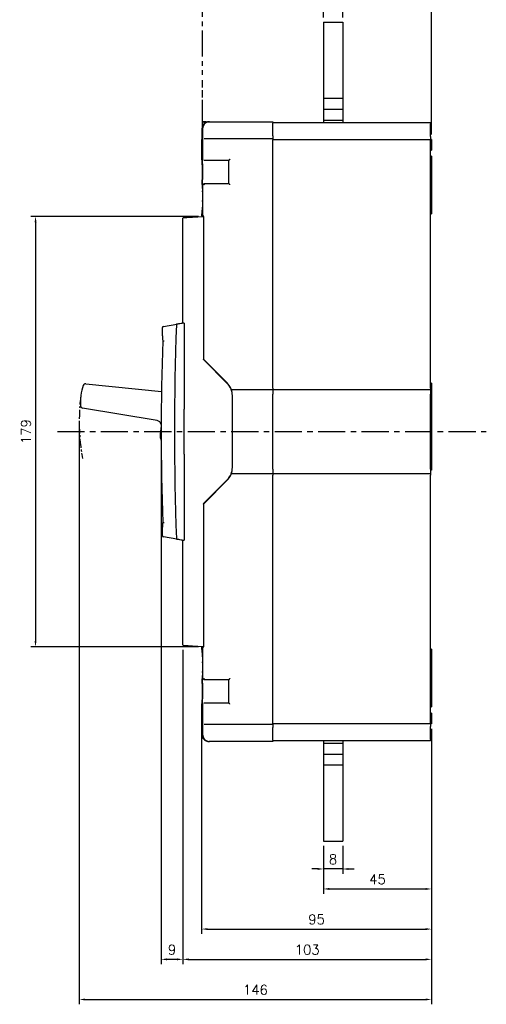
# Model space of a CAD drawing. Extents: x -2268 to 2710, y -907 to 1780.
# Tile 22 of 24: x -595 to -402, y 1136 to 1544. Entities that reach past the tile are written whole.
import ezdxf

# ---------------------------------------------------------------- set-up
doc = ezdxf.new("R2010")
doc.units = 0
doc.header["$LTSCALE"] = 3
doc.header["$MEASUREMENT"] = 0
doc.linetypes.add('CENTER', pattern=[2, 1.25, -0.25, 0.25, -0.25])
doc.linetypes.add('PHANTOM2', pattern=[1.25, 0.625, -0.125, 0.125, -0.125, 0.125, -0.125])
doc.layers.get('0').update_dxf_attribs({"linetype": 'CONTINUOUS'})
doc.layers.get('Defpoints').update_dxf_attribs({"linetype": 'CONTINUOUS'})
for name, color, linetype in [('ce', 4, 'CENTER'), ('cen', 1, 'CENTER'), ('di', 3, 'CONTINUOUS')]:
    doc.layers.add(name, color=color, linetype=linetype)
doc.styles.add('KIM', font='ROMANS.shx', dxfattribs={"height": 5, "bigfont": 'GSG1.shx'})
doc.styles.get("Standard").update_dxf_attribs({"font": 'romans.shx', "height": 4, "bigfont": 'ghs.shx'})
doc.dimstyles.get("Standard").update_dxf_attribs({"dimtxt": 0.18, "dimasz": 0.18, "dimexe": 0.18, "dimexo": 0.0625, "dimgap": 0.09, "dimtad": 0, "dimtih": 1, "dimtoh": 1, "dimdec": 4, "dimzin": 0, "dimdsep": 46, "dimtxsty": 'Standard', "dimcen": 0.09, "dimadec": 0, "dimazin": 0, "dimtfac": 1, "dimtdec": 4, "dimtofl": 0, "dimtmove": 0, "dimatfit": 3, "dimfxl": 0, "dimtolj": 1, "dimtzin": 0, "dimarcsym": 0})
doc.dimstyles.new('STANDARD$0', dxfattribs={"dimtxt": 5, "dimasz": 5, "dimexe": 1, "dimexo": 2, "dimgap": 2, "dimtad": 1, "dimdec": 4, "dimzin": 12, "dimdsep": 46, "dimtxsty": 'KIM', "dimcen": -1, "dimdle": 0.1, "dimadec": 0, "dimazin": 0, "dimtfac": 1, "dimtdec": 4, "dimtmove": 0, "dimatfit": 3, "dimfxl": 0, "dimtolj": 1, "dimtzin": 0, "dimarcsym": 0})

# ---------------------------------------------------------------- blocks, each defined once
blk = doc.blocks.new('*D26')
at = {"layer": 'Defpoints', "color": 0}
for p in [(-424.2, 1571.91), (-469, 1542.68), (-424.2, 1494.18)]:
    blk.add_point(p, dxfattribs=at)
at = {"layer": 'di'}
for p, q in [((-469, 1544.68), (-469, 1573.91)), ((-424.2, 1496.18), (-424.2, 1573.91)), ((-466.6, 1571.91), (-426.6, 1571.91))]:
    blk.add_line(p, q, dxfattribs=at)
for points in [[(-466.6, 1572.31), (-466.6, 1571.51), (-469, 1571.91)], [(-426.6, 1572.31), (-426.6, 1571.51), (-424.2, 1571.91)]]:
    blk.add_solid(points, dxfattribs=at)
at = {"layer": 'di', "insert": (-446.6, 1575.91), "char_height": 4, "attachment_point": 5}
blk.add_mtext('\\A1;45', dxfattribs=at)
blk = doc.blocks.new('*D27')
at = {"layer": 'Defpoints', "color": 0}
for p in [(-461, 1558.15), (-469, 1542.68), (-461, 1542.68)]:
    blk.add_point(p, dxfattribs=at)
at = {"layer": 'di'}
for p, q in [((-471.4, 1558.15), (-473.8, 1558.15)), ((-469, 1544.68), (-469, 1560.15)), ((-469, 1558.15), (-461, 1558.15)), ((-461, 1544.68), (-461, 1560.15)), ((-458.6, 1558.15), (-456.2, 1558.15))]:
    blk.add_line(p, q, dxfattribs=at)
for points in [[(-471.4, 1558.55), (-471.4, 1557.75), (-469, 1558.15)], [(-458.6, 1558.55), (-458.6, 1557.75), (-461, 1558.15)]]:
    blk.add_solid(points, dxfattribs=at)
at = {"layer": 'di', "insert": (-465, 1562.15), "char_height": 4, "attachment_point": 5}
blk.add_mtext('\\A1;8', dxfattribs=at)
blk = doc.blocks.new('*D28')
at = {"layer": 'Defpoints', "color": 0}
for p in [(-519.42, 1256.41), (-424.2, 1252.18), (-424.2, 1167.24)]:
    blk.add_point(p, dxfattribs=at)
at = {"layer": 'di'}
for p, q in [((-519.42, 1254.41), (-519.42, 1165.24)), ((-424.2, 1250.18), (-424.2, 1165.24)), ((-517.02, 1167.24), (-426.6, 1167.24))]:
    blk.add_line(p, q, dxfattribs=at)
for points in [[(-517.02, 1167.64), (-517.02, 1166.84), (-519.42, 1167.24)], [(-426.6, 1167.64), (-426.6, 1166.84), (-424.2, 1167.24)]]:
    blk.add_solid(points, dxfattribs=at)
at = {"layer": 'di', "insert": (-471.81, 1171.24), "char_height": 4, "attachment_point": 5}
blk.add_mtext('\\A1;95', dxfattribs=at)
blk = doc.blocks.new('*D29')
at = {"layer": 'Defpoints', "color": 0}
for p in [(-527.2, 1284.87), (-424.2, 1252.18), (-424.2, 1154.7)]:
    blk.add_point(p, dxfattribs=at)
at = {"layer": 'di'}
for p, q in [((-527.2, 1282.87), (-527.2, 1152.7)), ((-424.2, 1250.18), (-424.2, 1152.7)), ((-524.8, 1154.7), (-426.6, 1154.7))]:
    blk.add_line(p, q, dxfattribs=at)
for points in [[(-524.8, 1155.1), (-524.8, 1154.3), (-527.2, 1154.7)], [(-426.6, 1155.1), (-426.6, 1154.3), (-424.2, 1154.7)]]:
    blk.add_solid(points, dxfattribs=at)
at = {"layer": 'di', "insert": (-475.7, 1158.7), "char_height": 4, "attachment_point": 5}
blk.add_mtext('\\A1;103', dxfattribs=at)
blk = doc.blocks.new('*D30')
at = {"layer": 'Defpoints', "color": 0}
for p in [(-570.09, 1379.29), (-424.2, 1252.18), (-424.2, 1138.09)]:
    blk.add_point(p, dxfattribs=at)
at = {"layer": 'di'}
for p, q in [((-570.09, 1377.29), (-570.09, 1136.09)), ((-424.2, 1250.18), (-424.2, 1136.09)), ((-567.69, 1138.09), (-426.6, 1138.09))]:
    blk.add_line(p, q, dxfattribs=at)
for points in [[(-567.69, 1138.49), (-567.69, 1137.69), (-570.09, 1138.09)], [(-426.6, 1138.49), (-426.6, 1137.69), (-424.2, 1138.09)]]:
    blk.add_solid(points, dxfattribs=at)
at = {"layer": 'di', "insert": (-497.14, 1142.09), "char_height": 4, "attachment_point": 5}
blk.add_mtext('\\A1;146', dxfattribs=at)
blk = doc.blocks.new('*D34')
at = {"layer": 'Defpoints', "color": 0}
for p in [(-536.2, 1371.18), (-527.2, 1284.87), (-536.2, 1154.7)]:
    blk.add_point(p, dxfattribs=at)
at = {"layer": 'di'}
for p, q in [((-536.2, 1369.18), (-536.2, 1152.7)), ((-527.2, 1282.87), (-527.2, 1152.7)), ((-529.6, 1154.7), (-533.8, 1154.7))]:
    blk.add_line(p, q, dxfattribs=at)
for points in [[(-533.8, 1155.1), (-533.8, 1154.3), (-536.2, 1154.7)], [(-529.6, 1155.1), (-529.6, 1154.3), (-527.2, 1154.7)]]:
    blk.add_solid(points, dxfattribs=at)
at = {"layer": 'di', "insert": (-531.7, 1158.7), "char_height": 4, "attachment_point": 5}
blk.add_mtext('\\A1;9', dxfattribs=at)
blk = doc.blocks.new('*D35')
at = {"layer": 'Defpoints', "color": 0}
for p in [(-424.2, 1252.18), (-469, 1203.68), (-424.2, 1183.85)]:
    blk.add_point(p, dxfattribs=at)
at = {"layer": 'di'}
for p, q in [((-424.2, 1250.18), (-424.2, 1181.85)), ((-469, 1201.68), (-469, 1181.85)), ((-466.6, 1183.85), (-426.6, 1183.85))]:
    blk.add_line(p, q, dxfattribs=at)
for points in [[(-466.6, 1184.25), (-466.6, 1183.45), (-469, 1183.85)], [(-426.6, 1184.25), (-426.6, 1183.45), (-424.2, 1183.85)]]:
    blk.add_solid(points, dxfattribs=at)
at = {"layer": 'di', "insert": (-446.6, 1187.85), "char_height": 4, "attachment_point": 5}
blk.add_mtext('\\A1;45', dxfattribs=at)
blk = doc.blocks.new('*D36')
at = {"layer": 'Defpoints', "color": 0}
for p in [(-469, 1203.68), (-461, 1203.68), (-469, 1192.12)]:
    blk.add_point(p, dxfattribs=at)
at = {"layer": 'di'}
for p, q in [((-469, 1201.68), (-469, 1190.12)), ((-461, 1201.68), (-461, 1190.12)), ((-471.4, 1192.12), (-473.8, 1192.12)), ((-461, 1192.12), (-469, 1192.12)), ((-458.6, 1192.12), (-456.2, 1192.12))]:
    blk.add_line(p, q, dxfattribs=at)
for points in [[(-471.4, 1192.52), (-471.4, 1191.72), (-469, 1192.12)], [(-458.6, 1192.52), (-458.6, 1191.72), (-461, 1192.12)]]:
    blk.add_solid(points, dxfattribs=at)
at = {"layer": 'di', "insert": (-465, 1196.12), "char_height": 4, "attachment_point": 5}
blk.add_mtext('\\A1;8', dxfattribs=at)
blk = doc.blocks.new('*D41')
at = {"layer": 'Defpoints', "color": 0}
for p in [(-518.7, 1462.28), (-588.21, 1284.08), (-518.7, 1284.08)]:
    blk.add_point(p, dxfattribs=at)
at = {"layer": 'di'}
for p, q in [((-520.7, 1462.28), (-590.21, 1462.28)), ((-588.21, 1459.88), (-588.21, 1286.48)), ((-520.7, 1284.08), (-590.21, 1284.08))]:
    blk.add_line(p, q, dxfattribs=at)
for points in [[(-588.61, 1459.88), (-587.81, 1459.88), (-588.21, 1462.28)], [(-588.61, 1286.48), (-587.81, 1286.48), (-588.21, 1284.08)]]:
    blk.add_solid(points, dxfattribs=at)
at = {"layer": 'di', "insert": (-592.21, 1373.18), "char_height": 4, "attachment_point": 5, "rotation": 90}
blk.add_mtext('\\A1;179', dxfattribs=at)
blk = doc.blocks.new('12853129')
at = {"layer": 'ce', "linetype": 'PHANTOM2'}
for p, q in [((-954.293, 1837.76), (-954.266, 1837.86)), ((-954.293, 1837.76), (-954.293, 1823.227)), ((-954.258, 1837.868), (-954.234, 1837.893)), ((-954.226, 1837.901), (-954.201, 1837.925)), ((-954.193, 1837.934), (-954.093, 1837.96)), ((-952.026, 1837.96), (-954.093, 1837.96)), ((-951.108, 1837.96), (-951.797, 1837.96)), ((-950.189, 1837.96), (-950.878, 1837.96)), ((-945.826, 1837.96), (-949.96, 1837.96)), ((-944.908, 1837.96), (-945.597, 1837.96)), ((-943.989, 1837.96), (-944.678, 1837.96)), ((-939.626, 1837.96), (-943.76, 1837.96)), ((-938.708, 1837.96), (-939.397, 1837.96)), ((-937.789, 1837.96), (-938.478, 1837.96)), ((-935.493, 1837.96), (-937.56, 1837.96)), ((-935.493, 1837.96), (-935.393, 1837.934)), ((-935.385, 1837.925), (-935.36, 1837.901)), ((-935.352, 1837.893), (-935.328, 1837.868)), ((-935.32, 1837.86), (-935.293, 1837.76)), ((-935.293, 1835.944), (-935.293, 1837.76)), ((-935.293, 1815.96), (-935.293, 1835.742)), ((-954.293, 1823.227), (-954.293, 1819.594)), ((-954.293, 1819.392), (-954.293, 1818.786)), ((-954.293, 1818.584), (-954.293, 1817.979)), ((-954.293, 1817.777), (-954.293, 1815.96)), ((-954.293, 1815.96), (-953.293, 1815.96)), ((-953.96, 1815.96), (-954.293, 1815.96)), ((-954.293, 1815.933), (-954.293, 1814.96)), ((-954.293, 1815.929), (-954.293, 1815.92)), ((-954.293, 1815.917), (-954.293, 1815.908)), ((-954.293, 1815.905), (-954.293, 1815.877)), ((-954.293, 1815.877), (-954.293, 1815.571))]:
    blk.add_line(p, q, dxfattribs=at)

msp = doc.modelspace()

# ---------------------------------------------------------------- linework, layer by layer
for p, q in [((-468.998, 1542.684), (-468.998, 1501.184)), ((-468.998, 1542.684), (-460.998, 1542.684)), ((-460.998, 1542.684), (-460.998, 1501.184)), ((-468.998, 1511.184), (-460.998, 1511.184)), ((-468.998, 1506.684), (-460.998, 1506.684)), ((-516.34, 1501.484), (-516.056, 1501.484)), ((-516.056, 1501.484), (-515.95, 1501.484)), ((-515.95, 1501.484), (-489.898, 1501.484)), ((-489.898, 1501.484), (-489.898, 1500.913)), ((-489.898, 1501.184), (-424.698, 1501.184)), ((-489.898, 1495.625), (-489.898, 1500.913)), ((-468.998, 1502.184), (-460.998, 1502.184)), ((-424.698, 1501.184), (-424.698, 1500.613)), ((-424.698, 1495.325), (-424.698, 1500.613)), ((-519.056, 1498.484), (-519.056, 1485.732)), ((-519.423, 1493.984), (-519.423, 1485.929)), ((-518.407, 1494.484), (-518.248, 1494.484)), ((-518.248, 1494.484), (-489.898, 1494.484)), ((-489.898, 1495.625), (-489.898, 1494.484)), ((-489.898, 1494.484), (-489.898, 1493.984)), ((-489.898, 1494.184), (-424.698, 1494.184)), ((-489.898, 1391.184), (-489.898, 1493.984)), ((-424.698, 1495.325), (-424.698, 1494.184)), ((-424.698, 1494.184), (-424.698, 1493.684)), ((-424.198, 1494.184), (-424.698, 1494.184)), ((-424.698, 1391.184), (-424.698, 1493.684)), ((-424.198, 1494.184), (-424.198, 1489.684)), ((-424.698, 1489.684), (-424.198, 1489.684)), ((-518.248, 1485.484), (-518.541, 1485.484)), ((-508.198, 1485.484), (-518.248, 1485.484)), ((-508.198, 1475.884), (-508.198, 1485.484)), ((-424.198, 1487.184), (-424.698, 1487.184)), ((-424.198, 1487.184), (-424.198, 1485.184)), ((-424.198, 1485.184), (-424.198, 1470.184)), ((-518.541, 1475.884), (-518.248, 1475.884)), ((-518.248, 1475.884), (-508.198, 1475.884)), ((-519.056, 1475.613), (-519.056, 1472.371)), ((-519.042, 1475.421), (-519.052, 1475.613)), ((-519.056, 1468.997), (-519.056, 1462.484)), ((-519.056, 1468.997), (-519.056, 1468.997)), ((-424.698, 1468.184), (-424.198, 1468.184)), ((-424.198, 1470.184), (-424.198, 1468.184)), ((-424.198, 1468.184), (-424.198, 1463.286)), ((-527.198, 1418.184), (-527.198, 1461.501)), ((-523.215, 1462.018), (-518.698, 1462.284)), ((-519.423, 1463.28), (-519.423, 1462.484)), ((-519.423, 1462.484), (-519.056, 1462.484)), ((-519.056, 1462.484), (-518.745, 1462.484)), ((-518.698, 1462.484), (-518.745, 1462.484)), ((-518.698, 1462.283), (-518.698, 1462.484)), ((-518.698, 1462.284), (-518.698, 1461.984)), ((-518.698, 1461.984), (-518.698, 1402.984)), ((-424.698, 1463.286), (-424.198, 1463.286)), ((-535.698, 1412.786), (-535.698, 1416.266)), ((-535.198, 1416.773), (-529.744, 1417.735)), ((-508.748, 1393.034), (-518.698, 1402.984)), ((-508.836, 1393.322), (-518.248, 1402.734)), ((-567.396, 1393), (-536.06, 1389.751)), ((-507.148, 1390.684), (-489.898, 1390.684)), ((-489.898, 1391.184), (-489.898, 1390.684)), ((-489.898, 1390.684), (-489.898, 1388.684)), ((-489.898, 1390.684), (-424.698, 1390.684)), ((-424.198, 1393.184), (-424.698, 1393.184)), ((-424.698, 1391.184), (-424.698, 1390.684)), ((-424.698, 1390.684), (-424.698, 1388.684)), ((-424.198, 1393.184), (-424.198, 1357.184)), ((-506.698, 1358.284), (-506.698, 1388.085)), ((-489.898, 1357.684), (-489.898, 1388.684)), ((-424.698, 1357.684), (-424.698, 1388.684)), ((-537.827, 1377.763), (-568.762, 1382.944)), ((-526.662, 1363.918), (-526.662, 1382.451)), ((-536.195, 1375.379), (-536.615, 1372.29)), ((-536.494, 1370.334), (-536.19, 1369.188)), ((-489.898, 1357.684), (-489.898, 1355.684)), ((-424.698, 1357.684), (-424.698, 1355.684)), ((-489.898, 1355.684), (-507.148, 1355.684)), ((-489.898, 1355.684), (-489.898, 1355.184)), ((-424.698, 1355.684), (-489.898, 1355.684)), ((-489.898, 1252.384), (-489.898, 1355.184)), ((-424.198, 1357.184), (-424.698, 1357.184)), ((-424.698, 1355.684), (-424.698, 1355.184)), ((-424.698, 1252.684), (-424.698, 1355.184)), ((-518.698, 1343.384), (-508.748, 1353.334)), ((-518.248, 1343.634), (-508.836, 1353.046)), ((-518.698, 1343.384), (-518.698, 1284.385)), ((-535.698, 1330.102), (-535.698, 1333.582)), ((-529.744, 1328.633), (-535.198, 1329.595)), ((-527.198, 1284.867), (-527.198, 1328.184)), ((-518.698, 1284.084), (-523.215, 1284.35)), ((-518.698, 1284.385), (-518.698, 1284.084)), ((-518.698, 1283.884), (-518.698, 1284.085)), ((-519.423, 1283.884), (-519.423, 1283.088)), ((-519.056, 1283.884), (-519.423, 1283.884)), ((-519.056, 1283.884), (-519.056, 1277.371)), ((-518.745, 1283.884), (-519.056, 1283.884)), ((-518.745, 1283.884), (-518.698, 1283.884)), ((-424.198, 1283.082), (-424.698, 1283.082)), ((-424.198, 1283.082), (-424.198, 1278.184)), ((-424.198, 1278.184), (-424.698, 1278.184)), ((-424.198, 1278.184), (-424.198, 1276.184)), ((-424.198, 1276.184), (-424.198, 1261.184)), ((-519.056, 1273.997), (-519.056, 1270.732)), ((-518.248, 1270.484), (-518.541, 1270.484)), ((-508.198, 1270.484), (-518.248, 1270.484)), ((-508.198, 1260.884), (-508.198, 1270.484)), ((-519.423, 1260.439), (-519.423, 1252.384)), ((-519.056, 1260.613), (-519.056, 1247.884)), ((-519.042, 1260.421), (-519.052, 1260.613)), ((-518.541, 1260.884), (-518.248, 1260.884)), ((-518.248, 1260.884), (-508.198, 1260.884)), ((-424.198, 1261.184), (-424.198, 1259.184)), ((-424.698, 1259.184), (-424.198, 1259.184)), ((-424.198, 1256.684), (-424.698, 1256.684)), ((-424.198, 1256.684), (-424.198, 1252.184)), ((-518.248, 1251.884), (-518.407, 1251.884)), ((-489.898, 1251.884), (-518.248, 1251.884)), ((-489.898, 1252.384), (-489.898, 1251.884)), ((-424.698, 1252.184), (-489.898, 1252.184)), ((-489.898, 1251.884), (-489.898, 1250.743)), ((-424.698, 1252.684), (-424.698, 1252.184)), ((-424.698, 1252.184), (-424.698, 1251.043)), ((-424.198, 1252.184), (-424.698, 1252.184)), ((-489.898, 1245.455), (-489.898, 1250.743)), ((-424.698, 1245.755), (-424.698, 1251.043)), ((-516.056, 1244.884), (-516.34, 1244.884)), ((-515.95, 1244.884), (-516.056, 1244.884)), ((-489.898, 1244.884), (-515.95, 1244.884)), ((-489.898, 1245.455), (-489.898, 1244.884)), ((-424.698, 1245.184), (-489.898, 1245.184)), ((-468.998, 1245.184), (-468.998, 1203.684)), ((-468.998, 1244.184), (-460.998, 1244.184)), ((-460.998, 1245.184), (-460.998, 1203.684)), ((-424.698, 1245.755), (-424.698, 1245.184)), ((-468.998, 1239.684), (-460.998, 1239.684)), ((-468.998, 1235.184), (-460.998, 1235.184)), ((-468.998, 1203.684), (-460.998, 1203.684))]:
    msp.add_line(p, q)
at = {"flags": 128}
for points in [[(-519.411, 1494.09), (-519.413, 1494.082), (-519.423, 1493.984)], [(-507.698, 1485.984), (-507.795, 1485.886), (-507.889, 1485.793), (-507.975, 1485.706), (-508.051, 1485.63), (-508.113, 1485.568), (-508.159, 1485.522), (-508.188, 1485.494), (-508.198, 1485.484)], [(-518.582, 1475.719), (-518.509, 1475.645), (-518.427, 1475.563), (-518.339, 1475.475), (-518.248, 1475.384)], [(-507.698, 1475.384), (-507.795, 1475.482), (-507.889, 1475.575), (-507.975, 1475.662), (-508.051, 1475.738), (-508.113, 1475.8), (-508.159, 1475.846), (-508.188, 1475.874), (-508.198, 1475.884)], [(-526.915, 1461.801), (-526.859, 1461.804), (-526.692, 1461.814), (-526.419, 1461.83), (-526.05, 1461.852), (-525.593, 1461.878), (-525.065, 1461.909), (-524.481, 1461.944), (-523.858, 1461.981), (-523.215, 1462.018)], [(-535.284, 1416.758), (-535.256, 1416.763), (-535.227, 1416.768), (-535.198, 1416.773)], [(-518.248, 1402.734), (-518.34, 1402.827), (-518.43, 1402.916), (-518.513, 1403), (-518.587, 1403.074), (-518.649, 1403.136), (-518.698, 1403.184)], [(-518.698, 1343.184), (-518.649, 1343.232), (-518.587, 1343.295), (-518.513, 1343.368), (-518.43, 1343.452), (-518.34, 1343.541), (-518.248, 1343.634)], [(-535.198, 1329.595), (-535.227, 1329.6), (-535.256, 1329.605), (-535.284, 1329.61)], [(-523.215, 1284.35), (-523.858, 1284.388), (-524.481, 1284.424), (-525.065, 1284.459), (-525.593, 1284.49), (-526.05, 1284.517), (-526.419, 1284.538), (-526.692, 1284.554), (-526.859, 1284.564), (-526.915, 1284.567)], [(-518.248, 1270.984), (-518.339, 1270.893), (-518.427, 1270.805), (-518.509, 1270.723), (-518.582, 1270.649)], [(-507.698, 1270.984), (-507.795, 1270.886), (-507.889, 1270.793), (-507.975, 1270.706), (-508.051, 1270.63), (-508.113, 1270.568), (-508.159, 1270.522), (-508.188, 1270.494), (-508.198, 1270.484)], [(-507.698, 1260.384), (-507.784, 1260.471), (-507.869, 1260.555), (-507.948, 1260.634), (-508.019, 1260.705), (-508.081, 1260.767), (-508.131, 1260.817), (-508.167, 1260.854), (-508.19, 1260.876), (-508.198, 1260.884)]]:
    msp.add_lwpolyline(points, dxfattribs=at)
for centre, radius, start, end in [((-516.056, 1498.484), 3, 90, 180), ((-526.898, 1461.501), 0.3, 93.36646, 180), ((-535.198, 1416.266), 0.5, 100, 180), ((669.302, 1373.184), 1200, 177.885004, 182.114996), ((-529.58, 1417.459), 0.3, 100, 177.885), ((463.802, 1373.184), 1000, 177.846284, 182.153716), ((-525.698, 1412.786), 10, 180, 191.66116), ((-549.659, 1385.468), 20, 159.87446, 184.63991), ((-567.499, 1392.005), 1, 84.0802, 159.87446), ((-513.998, 1388.16), 7.3, 24.4698, 45), ((-513.698, 1388.085), 7, 0, 45), ((-568.597, 1383.931), 1, 184.63991, 260.49217), ((-538.158, 1375.791), 2, 10.8179, 80.49217), ((-531.661, 1371.616), 5, 172.25834, 194.85834), ((-513.698, 1358.284), 7, 315, 0), ((-513.998, 1358.208), 7.3, 315, 335.5302), ((-525.698, 1333.582), 10, 168.33884, 180), ((-535.198, 1330.102), 0.5, 180, 260), ((-529.58, 1328.909), 0.3, 182.115, 260), ((-526.898, 1284.867), 0.3, 180, 266.63354), ((-518.923, 1252.384), 0.5, 180, 212.3875), ((-516.056, 1247.884), 3, 180, 270)]:
    msp.add_arc(centre, radius, start, end)
for centre, start_param, end_param in [((-459.423, 1522.52), 1.6285368, 1.6352429), ((-459.423, 1223.849), 1.5063498, 1.5130559)]:
    msp.add_ellipse(centre, major_axis=(0, 416.5), ratio=0.1440576, start_param=start_param, end_param=end_param)
for points, knots in [([(-516.34, 1501.484), (-516.56, 1501.47), (-517.114, 1501.433), (-517.955, 1501.076), (-518.715, 1500.399), (-519.23, 1499.498), (-519.292, 1498.822), (-519.323, 1498.484)], [0, 0, 0, 0, 0.1404927, 0.3532278, 0.5679237, 0.7841139, 1, 1, 1, 1]), ([(-519.3, 1495.642), (-519.299, 1495.554), (-519.297, 1495.288), (-519.306, 1494.843), (-519.324, 1494.422), (-519.34, 1494.205), (-519.353, 1494.117), (-519.352, 1494.124), (-519.351, 1494.126)], [0, 0, 0, 0, 0.1253092, 0.3815604, 0.6378209, 0.8515832, 0.9659253, 1, 1, 1, 1]), ([(-519.418, 1485.929), (-519.419, 1485.946), (-519.427, 1486.032), (-519.387, 1485.593), (-519.313, 1484.633), (-519.23, 1483.18), (-519.18, 1481.454), (-519.184, 1479.646), (-519.232, 1478.206), (-519.271, 1477.49), (-519.285, 1477.241)], [0, 0, 0, 0, 0.0358488, 0.1839582, 0.3319146, 0.4799834, 0.6277999, 0.7750143, 0.9220861, 1, 1, 1, 1]), ([(-519.055, 1475.681), (-519.046, 1475.932), (-519.03, 1476.433), (-518.97, 1477.814), (-518.926, 1479.481), (-518.919, 1481.295), (-518.953, 1483.035), (-519.01, 1484.513), (-519.055, 1485.55), (-519.061, 1485.939), (-519.047, 1485.968), (-519.045, 1485.972)], [0, 0, 0, 0, 0.1219424, 0.24375859, 0.36553423, 0.48703617, 0.60840406, 0.73014727, 0.85245087, 0.97489161, 1, 1, 1, 1]), ([(-519.285, 1477.241), (-519.289, 1477.149), (-519.298, 1476.964), (-519.302, 1476.624), (-519.299, 1476.288), (-519.29, 1475.993), (-519.279, 1475.855), (-519.274, 1475.791)], [0, 0, 0, 0, 0.2059892, 0.4115983, 0.6170035, 0.8227077, 1, 1, 1, 1]), ([(-519.274, 1475.791), (-519.224, 1475.265), (-519.138, 1474.335), (-519.081, 1473.009), (-519.056, 1472.434)], [0, 0, 0, 0, 0.5657425, 1, 1, 1, 1]), ([(-518.745, 1475.384), (-518.745, 1475.385), (-518.739, 1475.442), (-518.71, 1475.561), (-518.626, 1475.665), (-518.582, 1475.719)], [0, 0, 0, 0, 0.0090573, 0.4889785, 1, 1, 1, 1]), ([(-518.582, 1475.719), (-518.569, 1475.733), (-518.513, 1475.798), (-518.4, 1475.865), (-518.297, 1475.884), (-518.249, 1475.884), (-518.248, 1475.884)], [0, 0, 0, 0, 0.1361762, 0.5958979, 0.9916286, 1, 1, 1, 1]), ([(-518.95, 1470.684), (-518.952, 1470.397), (-518.956, 1469.823), (-518.984, 1469.089), (-519.017, 1468.607), (-519.043, 1468.43), (-519.056, 1468.606), (-519.057, 1469.088), (-519.052, 1469.823), (-519.049, 1470.686), (-519.052, 1471.548), (-519.057, 1472.28), (-519.056, 1472.762), (-519.043, 1472.938), (-519.017, 1472.761), (-518.984, 1472.278), (-518.956, 1471.545), (-518.952, 1470.971), (-518.95, 1470.684)], [0, 0, 0, 0, 0.0622495, 0.1246643, 0.1872873, 0.2500222, 0.3127183, 0.375258, 0.4377339, 0.5001513, 0.5624055, 0.6247436, 0.6873231, 0.7500634, 0.8128157, 0.8754149, 0.9377794, 1, 1, 1, 1]), ([(-519.06, 1467.846), (-519.065, 1467.675), (-519.089, 1466.74), (-519.206, 1465.298), (-519.339, 1463.879), (-519.423, 1463.179), (-519.414, 1463.257), (-519.411, 1463.28)], [0, 0, 0, 0, 0.060973, 0.3335637, 0.6085981, 0.8845087, 1, 1, 1, 1]), ([(-529.632, 1417.755), (-529.593, 1417.762), (-529.513, 1417.776), (-528.891, 1417.885), (-527.997, 1418.043), (-527.244, 1418.176), (-526.875, 1418.241)], [0, 0, 0, 0, 0.2513747, 0.5026636, 0.7564235, 1, 1, 1, 1]), ([(-526.875, 1418.241), (-526.855, 1418.24), (-526.819, 1418.238), (-526.769, 1418.188), (-526.734, 1418.121), (-526.716, 1418.047), (-526.714, 1417.997), (-526.713, 1417.978)], [0, 0, 0, 0, 0.2994204, 0.5263949, 0.7070068, 0.8887843, 1, 1, 1, 1]), ([(-526.713, 1417.978), (-526.703, 1415.409), (-526.654, 1403.566), (-526.658, 1391.724), (-526.662, 1382.451)], [0, 0, 0, 0, 0.216992, 1, 1, 1, 1]), ([(-535.491, 1410.765), (-535.486, 1410.765), (-535.475, 1410.766), (-535.389, 1410.773), (-535.263, 1410.784), (-535.124, 1410.796), (-535.03, 1410.804), (-534.992, 1410.807), (-534.989, 1410.807)], [0, 0, 0, 0, 0.2127018, 0.4253851, 0.6387474, 0.8535852, 0.9884816, 1, 1, 1, 1]), ([(-507.148, 1390.684), (-507.149, 1390.689), (-507.153, 1390.699), (-507.182, 1390.777), (-507.227, 1390.892), (-507.286, 1391.034), (-507.331, 1391.135), (-507.353, 1391.184)], [0, 0, 0, 0, 0.1960335, 0.391911, 0.5922081, 0.8042888, 1, 1, 1, 1]), ([(-506.716, 1388.684), (-506.739, 1388.907), (-506.783, 1389.352), (-506.913, 1389.945), (-507.046, 1390.401), (-507.135, 1390.649), (-507.144, 1390.674), (-507.148, 1390.684)], [0, 0, 0, 0, 0.2114814, 0.4227149, 0.6401401, 0.8596405, 1, 1, 1, 1]), ([(-526.662, 1363.918), (-526.661, 1361.251), (-526.66, 1349.408), (-526.69, 1337.566), (-526.713, 1328.39)], [0, 0, 0, 0, 0.2251735, 1, 1, 1, 1]), ([(-507.148, 1355.684), (-507.14, 1355.705), (-507.124, 1355.746), (-507.014, 1356.066), (-506.882, 1356.547), (-506.769, 1357.119), (-506.732, 1357.517), (-506.716, 1357.684)], [0, 0, 0, 0, 0.2047563, 0.4092229, 0.6212101, 0.8412637, 1, 1, 1, 1]), ([(-507.353, 1355.184), (-507.327, 1355.244), (-507.274, 1355.363), (-507.209, 1355.521), (-507.167, 1355.633), (-507.149, 1355.679), (-507.148, 1355.683), (-507.148, 1355.684)], [0, 0, 0, 0, 0.2386381, 0.4778201, 0.7023301, 0.9098752, 1, 1, 1, 1]), ([(-535.491, 1335.603), (-535.486, 1335.603), (-535.475, 1335.602), (-535.389, 1335.595), (-535.263, 1335.584), (-535.124, 1335.573), (-535.03, 1335.565), (-534.992, 1335.561), (-534.989, 1335.561)], [0, 0, 0, 0, 0.2127017, 0.42538526, 0.63874748, 0.85358523, 0.98848077, 1, 1, 1, 1]), ([(-526.875, 1328.127), (-527.244, 1328.192), (-527.997, 1328.325), (-528.891, 1328.483), (-529.513, 1328.592), (-529.593, 1328.606), (-529.632, 1328.613)], [0, 0, 0, 0, 0.2435761, 0.4973361, 0.7486251, 1, 1, 1, 1]), ([(-526.713, 1328.39), (-526.715, 1328.363), (-526.717, 1328.311), (-526.737, 1328.242), (-526.769, 1328.18), (-526.818, 1328.13), (-526.855, 1328.128), (-526.875, 1328.127)], [0, 0, 0, 0, 0.1543866, 0.3086003, 0.466366, 0.6970709, 1, 1, 1, 1]), ([(-519.411, 1283.088), (-519.413, 1283.1), (-519.417, 1283.131), (-519.32, 1282.319), (-519.185, 1280.798), (-519.076, 1279.417), (-519.057, 1278.59), (-519.056, 1278.537)], [0, 0, 0, 0, 0.1591502, 0.4326313, 0.7065881, 0.9812634, 1, 1, 1, 1]), ([(-518.95, 1275.684), (-518.952, 1275.397), (-518.956, 1274.823), (-518.984, 1274.089), (-519.017, 1273.607), (-519.043, 1273.43), (-519.056, 1273.606), (-519.057, 1274.088), (-519.052, 1274.823), (-519.049, 1275.686), (-519.052, 1276.548), (-519.057, 1277.28), (-519.056, 1277.762), (-519.043, 1277.938), (-519.017, 1277.761), (-518.984, 1277.278), (-518.956, 1276.545), (-518.952, 1275.971), (-518.95, 1275.684)], [0, 0, 0, 0, 0.06225009, 0.12466459, 0.18728723, 0.25002225, 0.31271834, 0.37525776, 0.43773411, 0.50015115, 0.56240586, 0.62474344, 0.68732298, 0.75006328, 0.81281547, 0.8754149, 0.93777922, 1, 1, 1, 1]), ([(-519.056, 1273.847), (-519.087, 1273.198), (-519.149, 1271.92), (-519.232, 1271.02), (-519.274, 1270.577)], [0, 0, 0, 0, 0.5082935, 1, 1, 1, 1]), ([(-519.285, 1269.127), (-519.259, 1268.637), (-519.208, 1267.657), (-519.175, 1265.858), (-519.198, 1264.07), (-519.267, 1262.453), (-519.351, 1261.219), (-519.414, 1260.478), (-519.417, 1260.451), (-519.418, 1260.439)], [0, 0, 0, 0, 0.147867, 0.2954715, 0.4426655, 0.5900084, 0.7382266, 0.8871281, 1, 1, 1, 1]), ([(-519.274, 1270.577), (-519.279, 1270.501), (-519.291, 1270.35), (-519.3, 1270.032), (-519.302, 1269.694), (-519.297, 1269.374), (-519.289, 1269.205), (-519.285, 1269.127)], [0, 0, 0, 0, 0.2065838, 0.4126519, 0.6181649, 0.8236106, 1, 1, 1, 1]), ([(-519.055, 1260.681), (-519.046, 1260.932), (-519.03, 1261.433), (-518.97, 1262.814), (-518.926, 1264.481), (-518.919, 1266.295), (-518.953, 1268.035), (-519.01, 1269.513), (-519.055, 1270.55), (-519.061, 1270.939), (-519.047, 1270.968), (-519.045, 1270.972)], [0, 0, 0, 0, 0.12194208, 0.24375827, 0.36553377, 0.48703608, 0.60840372, 0.73014743, 0.85245106, 0.97489157, 1, 1, 1, 1]), ([(-518.582, 1270.649), (-518.626, 1270.703), (-518.71, 1270.807), (-518.739, 1270.926), (-518.745, 1270.983), (-518.745, 1270.984)], [0, 0, 0, 0, 0.5110342, 0.9909586, 1, 1, 1, 1]), ([(-518.248, 1270.484), (-518.249, 1270.484), (-518.297, 1270.484), (-518.4, 1270.503), (-518.513, 1270.57), (-518.569, 1270.635), (-518.582, 1270.649)], [0, 0, 0, 0, 0.0083715, 0.4041014, 0.8638353, 1, 1, 1, 1]), ([(-519.353, 1252.248), (-519.352, 1252.246), (-519.351, 1252.238), (-519.34, 1252.15), (-519.324, 1251.945), (-519.307, 1251.572), (-519.297, 1251.114), (-519.299, 1250.808), (-519.3, 1250.679)], [0, 0, 0, 0, 0.0600707, 0.172021, 0.3471473, 0.5748379, 0.8205859, 1, 1, 1, 1]), ([(-519.323, 1247.884), (-519.308, 1247.648), (-519.272, 1247.079), (-518.903, 1246.234), (-518.23, 1245.488), (-517.341, 1244.981), (-516.673, 1244.916), (-516.34, 1244.884)], [0, 0, 0, 0, 0.151557, 0.364372, 0.5761177, 0.7880721, 1, 1, 1, 1])]:
    msp.add_open_spline(points, degree=3, knots=knots)
at = {"layer": 'cen', "ltscale": 3}
msp.add_line((-579.173, 1373.184), (-401.515, 1373.184), dxfattribs=at)
at = {"layer": 'cen'}
msp.add_arc((-479.798, 1377.484), 90.312, 173.20975, 189.80227, dxfattribs=at)

# ---------------------------------------------------------------- block references
at = {"layer": 'di', "xscale": 5, "yscale": 5, "zscale": 5}
msp.add_blockref('12853129', (4252.268, -7578.318), dxfattribs=at)

# ---------------------------------------------------------------- dimensions: what is measured, and where the dimension line sits
at = {"layer": 'di'}
for base, p1, p2, text, dimstyle, override, picture, middle in [((-424.198, 1571.911), (-468.998, 1542.684), (-424.198, 1494.184), '45', 'STANDARD$0', {"dimtxt": 4, "dimasz": 2.4, "dimexe": 2, "dimdec": 2, "dimzin": 8, "dimtxsty": 'Standard', "dimcen": 0, "dimdle": 0, "dimclrd": 256, "dimclre": 256, "dimclrt": 256, "dimadec": 2, "dimazin": 2, "dimtfac": 0.6, "dimtdec": 2, "dimtzin": 8, "dimlwd": 65535, "dimlwe": 65535}, '*D26', (-446.598, 1571.911)), ((-424.198, 1138.094), (-570.092, 1379.289), (-424.198, 1252.184), '146', 'Standard', {"dimtxt": 4, "dimasz": 2.4, "dimexe": 2, "dimexo": 2, "dimgap": 2, "dimtad": 1, "dimtih": 0, "dimtoh": 0, "dimdec": 2, "dimzin": 8, "dimcen": 0, "dimclrd": 256, "dimclre": 256, "dimclrt": 256, "dimadec": 2, "dimazin": 2, "dimtfac": 0.6, "dimtdec": 2, "dimtofl": 1, "dimtzin": 8, "dimlwd": 65535, "dimlwe": 65535}, '*D30', (-497.145, 1138.094)), ((-424.198, 1167.239), (-519.423, 1256.411), (-424.198, 1252.184), '95', 'STANDARD$0', {"dimtxt": 4, "dimasz": 2.4, "dimexe": 2, "dimdec": 2, "dimzin": 8, "dimtxsty": 'Standard', "dimcen": 0, "dimdle": 0, "dimclrd": 256, "dimclre": 256, "dimclrt": 256, "dimadec": 2, "dimazin": 2, "dimtfac": 0.6, "dimtdec": 2, "dimtzin": 8, "dimlwd": 65535, "dimlwe": 65535}, '*D28', (-471.81, 1167.239))]:
    dim = msp.add_linear_dim(base=base, p1=p1, p2=p2, text=text, dimstyle=dimstyle, override=override, dxfattribs=at)
    dim.commit()
    dim.dimension.update_dxf_attribs({"geometry": picture, "text_midpoint": middle, "dimtype": 160})
for base, p1, p2, picture, middle in [((-460.998, 1558.152), (-468.998, 1542.684), (-460.998, 1542.684), '*D27', (-464.998, 1558.152)), ((-424.198, 1154.7), (-527.198, 1284.867), (-424.198, 1252.184), '*D29', (-475.698, 1154.7))]:
    dim = msp.add_linear_dim(base=base, p1=p1, p2=p2, dimstyle='STANDARD$0', override={"dimtxt": 4, "dimasz": 2.4, "dimexe": 2, "dimdec": 2, "dimzin": 8, "dimtxsty": 'Standard', "dimcen": 0, "dimdle": 0, "dimclrd": 256, "dimclre": 256, "dimclrt": 256, "dimadec": 2, "dimazin": 2, "dimtfac": 0.6, "dimtdec": 2, "dimtzin": 8, "dimlwd": 65535, "dimlwe": 65535}, dxfattribs=at)
    dim.commit()
    dim.dimension.update_dxf_attribs({"geometry": picture, "text_midpoint": middle, "dimtype": 160})
dim = msp.add_linear_dim(base=(-588.21, 1284.085), p1=(-518.698, 1462.283), p2=(-518.698, 1284.085), angle=90, text='179', dimstyle='STANDARD$0', override={"dimtxt": 4, "dimasz": 2.4, "dimexe": 2, "dimdec": 2, "dimzin": 8, "dimtxsty": 'Standard', "dimcen": 0, "dimdle": 0, "dimclrd": 256, "dimclre": 256, "dimclrt": 256, "dimadec": 2, "dimazin": 2, "dimtfac": 0.6, "dimtdec": 2, "dimtzin": 8, "dimlwd": 65535, "dimlwe": 65535}, dxfattribs=at)
dim.commit()
dim.dimension.update_dxf_attribs({"geometry": '*D41', "text_midpoint": (-592.21, 1373.184)})
for base, p1, p2, picture, middle in [((-536.198, 1154.7), (-527.198, 1284.867), (-536.198, 1371.184), '*D34', (-531.698, 1158.7)), ((-468.998, 1192.117), (-460.998, 1203.684), (-468.998, 1203.684), '*D36', (-464.998, 1196.117))]:
    dim = msp.add_linear_dim(base=base, p1=p1, p2=p2, dimstyle='STANDARD$0', override={"dimtxt": 4, "dimasz": 2.4, "dimexe": 2, "dimdec": 2, "dimzin": 8, "dimtxsty": 'Standard', "dimcen": 0, "dimdle": 0, "dimclrd": 256, "dimclre": 256, "dimclrt": 256, "dimadec": 2, "dimazin": 2, "dimtfac": 0.6, "dimtdec": 2, "dimtzin": 8, "dimlwd": 65535, "dimlwe": 65535}, dxfattribs=at)
    dim.commit()
    dim.dimension.update_dxf_attribs({"geometry": picture, "text_midpoint": middle})
dim = msp.add_linear_dim(base=(-424.198, 1183.845), p1=(-468.998, 1203.684), p2=(-424.198, 1252.184), text='45', dimstyle='STANDARD$0', override={"dimtxt": 4, "dimasz": 2.4, "dimexe": 2, "dimdec": 2, "dimzin": 8, "dimtxsty": 'Standard', "dimcen": 0, "dimdle": 0, "dimclrd": 256, "dimclre": 256, "dimclrt": 256, "dimadec": 2, "dimazin": 2, "dimtfac": 0.6, "dimtdec": 2, "dimtzin": 8, "dimlwd": 65535, "dimlwe": 65535}, dxfattribs=at)
dim.commit()
dim.dimension.update_dxf_attribs({"geometry": '*D35', "text_midpoint": (-446.598, 1187.845)})

doc.saveas('drawing.dxf')
